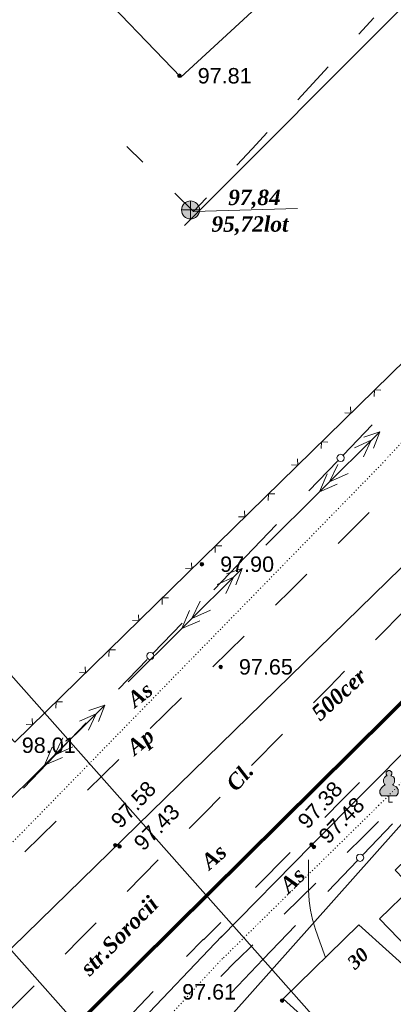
# Model space of a CAD drawing. Header units: millimetres. Extents: x 9396 to 25236, y 15106 to 31102.
# Tile 33 of 256: x 9874 to 9915, y 16205 to 16313. Entities that reach past the tile are written whole.
import ezdxf
from ezdxf.enums import TextEntityAlignment as Align

# ---------------------------------------------------------------- set-up
doc = ezdxf.new("R2010")
doc.units = ezdxf.units.MM
doc.linetypes.add('DOT', pattern=[0.25, 0, -0.25])
doc.linetypes.add('HIDDEN', pattern=[0.375, 0.25, -0.125])
for name, color, linetype, lineweight, true_color in [('1001010', 7, 'Continuous', 9, 0x000000), ('10010110', 7, 'Continuous', 20, 0xa25100), ('1060000', 7, 'Continuous', 9, 0x000000), ('1070000', 7, 'DOT', 9, 0x000000), ('21100200', 7, 'HIDDEN', 0, 0x800080), ('3000113', 7, 'Continuous', 9, 0x000000), ('3000260', 7, 'Continuous', 9, 0x000000), ('4000210', 7, 'Continuous', 9, 0x000000), ('5010210', 7, 'Continuous', 20, 0x008000), ('5010320', 7, 'Continuous', 20, 0x800000), ('5010430', 7, 'Continuous', 9, 0x000000), ('6011210', 1, 'Continuous', 9, 0xff0000), ('6011300', 1, 'Continuous', 20, 0xff0000), ('9010120', 7, 'Continuous', 20, 0x000000)]:
    doc.layers.add(name, color=color, linetype=linetype, lineweight=lineweight, true_color=true_color)
for name, color, linetype, lineweight in [('text', 7, 'Continuous', 15), ('Канализация', 1, 'Continuous', 70), ('Рамка', 7, 'Continuous', 35)]:
    doc.layers.add(name, color=color, linetype=linetype, lineweight=lineweight)
doc.styles.add('1', font='timesbi.ttf', dxfattribs={"height": 0.0012697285})
doc.styles.add('10', font='timesbi.ttf', dxfattribs={"height": 0.001481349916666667})
doc.styles.add('12', font='timesbi.ttf', dxfattribs={"height": 0.001692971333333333})
doc.styles.add('13', font='timesbi.ttf', dxfattribs={"height": 0.001692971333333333})
doc.styles.add('18', font='timesbi.ttf', dxfattribs={"height": 0.001692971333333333})
doc.styles.add('2', font='timesbi.ttf', dxfattribs={"height": 0.001692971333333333})
doc.styles.add('3', font='timesbi.ttf', dxfattribs={"height": 0.001692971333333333})
doc.styles.add('F2', font='arial.ttf', dxfattribs={"height": 0.001692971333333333})

# ---------------------------------------------------------------- blocks, each defined once
blk = doc.blocks.new('SYMBOL21100200')
at = {"true_color": 0x800080}
h = blk.add_hatch(color=216, dxfattribs=at)
edge = h.paths.add_edge_path()
edge.add_arc((0, 0), 0.1, 0, 360)
at = {"color": 216, "linetype": 'Continuous', "lineweight": 0, "true_color": 0x800080}
blk.add_circle((0, 0), 0.1, dxfattribs=at)
blk = doc.blocks.new('SYMBOL4000210')
at = {"true_color": 0xffffff}
blk.add_hatch(color=7, dxfattribs=at).paths.add_polyline_path([(0.05, 1.75), (-0.05, 1.75), (-0.15, 1.65), (-0.15, 1.55), (-0.1, 1.45), (-0.15, 1.45), (-0.25, 1.35), (-0.3, 1.25), (-0.3, 1.1), (-0.25, 1), (-0.2, 0.95), (-0.3, 0.9), (-0.35, 0.85), (-0.4, 0.8), (-0.5, 0.65), (-0.5, 0.5), (-0.4, 0.35), (-0.3, 0.35), (-0.1, 0.35), (0, 0.35), (0.15, 0.35), (0.4, 0.35), (0.45, 0.4), (0.5, 0.5), (0.5, 0.7), (0.4, 0.85), (0.2, 0.95), (0.25, 1), (0.3, 1.1), (0.3, 1.3), (0.25, 1.4), (0.1, 1.45), (0.15, 1.55), (0.15, 1.65)])
at = {"color": 18, "linetype": 'Continuous', "lineweight": 0, "true_color": 0x000000, "flags": 128}
blk.add_lwpolyline([(0.05, 1.75), (-0.05, 1.75), (-0.15, 1.65), (-0.15, 1.55), (-0.1, 1.45), (-0.15, 1.45), (-0.25, 1.35), (-0.3, 1.25), (-0.3, 1.1), (-0.25, 1), (-0.2, 0.95), (-0.3, 0.9), (-0.35, 0.85), (-0.4, 0.8), (-0.5, 0.65), (-0.5, 0.5), (-0.4, 0.35), (-0.3, 0.35), (-0.1, 0.35), (0, 0.35), (0.15, 0.35), (0.4, 0.35), (0.45, 0.4), (0.5, 0.5), (0.5, 0.7), (0.4, 0.85), (0.2, 0.95), (0.25, 1), (0.3, 1.1), (0.3, 1.3), (0.25, 1.4), (0.1, 1.45), (0.15, 1.55), (0.15, 1.65), (0.05, 1.75)], close=True, dxfattribs=at)
blk.add_lwpolyline([(0, 0.35), (0, 0), (0.2, 0)], dxfattribs=at)
blk = doc.blocks.new('SYMBOL5010430')
at = {"true_color": 0xffffff}
h = blk.add_hatch(color=7, dxfattribs=at)
edge = h.paths.add_edge_path()
edge.add_arc((0, 0), 0.495, 0, 360)
at = {"color": 18, "linetype": 'Continuous', "lineweight": 0, "true_color": 0x000000, "flags": 128}
for points in [[(-0.495, 0), (0.495, 0)], [(0, -0.495), (0, 0.495)]]:
    blk.add_lwpolyline(points, dxfattribs=at)
at = {"color": 18, "linetype": 'Continuous', "lineweight": 0, "true_color": 0x000000}
blk.add_circle((0, 0), 0.495, dxfattribs=at)

msp = doc.modelspace()

# ---------------------------------------------------------------- linework, layer by layer
at = {"layer": '1001010', "color": 253}
for points in [[(9871.192869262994, 16328.59788367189, 92.0701187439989), (9891.964132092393, 16307.0334473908, 92.0701187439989), (9906.134089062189, 16320.13659128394, 92.0701187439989), (9905.027074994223, 16321.4945588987, 92.0701187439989), (9967.978700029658, 16383.97662195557, 92.0701187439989), (9968.73904301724, 16383.2074561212, 92.0701187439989), (9982.03459583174, 16396.35050004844, 92.0701187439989), (9970.400951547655, 16408.11913849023, 92.0701187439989)], [(9931.37538586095, 16216.96973623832, 60.27532440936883), (9922.181608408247, 16226.47853696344, 60.27532440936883), (9915.459570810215, 16219.97919814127, 60.27532440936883), (9917.31630894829, 16218.05883917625, 60.27532440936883), (9913.753347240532, 16214.61391715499, 60.27532440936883), (9921.09038655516, 16207.0254753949, 60.27532440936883)], [(9925.138470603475, 16185.97236286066, 25.43894659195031), (9903.180296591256, 16205.84472665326, 47.43911269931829), (9911.49488865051, 16213.96118962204, 47.43911269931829), (9934.798107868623, 16192.9548206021, 25.43894659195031)]]:
    msp.add_polyline3d(points, dxfattribs=at)
at = {"layer": '10010110'}
msp.add_polyline3d([(9905.94452896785, 16221.11553750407, 153.3074898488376), (9905.948222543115, 16219.25489999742, 143.8679240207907), (9905.974077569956, 16217.79418748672, 136.0103312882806), (9906.044255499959, 16216.60769996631, 128.6703498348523), (9906.180917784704, 16215.5697374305, 120.7836178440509), (9906.406225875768, 16214.55459987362, 111.2857734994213), (9906.742341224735, 16213.43658728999, 99.11245498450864), (9907.21142528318, 16212.08999967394, 83.19930048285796), (9907.835639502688, 16210.3891370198, 62.48194817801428)], dxfattribs=at)
at = {"layer": '1060000', "color": 253}
for p, q in [((9942.895183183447, 16341.49573666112, 107.6246386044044), (9892.33117123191, 16290.76490472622, 107.6246386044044)), ((9893.348402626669, 16292.28787681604, 115.7073942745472), (9904.735307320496, 16292.60292674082, 115.7073942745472)), ((9964.49539096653, 16281.46305715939, 189.5911639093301), (9906.2964946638, 16222.69906586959, 119.9650211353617)), ((9919.082865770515, 16256.05712833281, 19.63728682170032), (9856.883240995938, 16195.35074686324, 129.9629455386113)), ((9906.2964946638, 16222.69906586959, 91.83099587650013), (9896.28988816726, 16212.54865413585, 154.7780925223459)), ((9853.145365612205, 16167.40394410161, 30.96946963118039), (9896.455349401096, 16212.72178618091, 2.320630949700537))]:
    msp.add_line(p, q, dxfattribs=at)
at = {"layer": '1070000', "color": 253}
for p, q in [((9860.324653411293, 16209.55080568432, 7.950374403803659), (9914.553891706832, 16265.13048344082, 173.3458381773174)), ((9876.756085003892, 16188.83475385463, 112.0728893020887), (9896.573665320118, 16210.33245075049, 80.67356563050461))]:
    msp.add_line(p, q, dxfattribs=at)
for points in [[(9914.638590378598, 16265.29976192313, 108.7344081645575), (9937.289288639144, 16288.80667625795, 100.8473267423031), (9967.410134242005, 16317.21215964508, 90.64810629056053)], [(9967.474249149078, 16278.74551917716, 160.219562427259), (9966.45292230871, 16279.67966729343, 160.219562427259), (9935.910136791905, 16249.49578038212, 160.219562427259), (9913.6825082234, 16227.08944330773, 160.219562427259), (9896.544425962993, 16210.26448789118, 160.219562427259)]]:
    msp.add_polyline3d(points, dxfattribs=at)
at = {"layer": '3000113', "color": 253}
msp.add_line((9924.208445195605, 16234.09980842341, 29.81286535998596), (9897.438481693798, 16203.9665032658, 126.8508344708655), dxfattribs=at)
at = {"layer": '3000260', "color": 253}
for points in [[(9866.919310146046, 16241.33701256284, 93.6315703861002), (9873.729944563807, 16234.0361335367, 93.6315703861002), (9962.984055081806, 16321.45783414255, 93.6315703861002)], [(9913.170889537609, 16271.96672905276, 93.6315703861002), (9913.200889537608, 16272.69672905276, 93.6315703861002), (9913.900889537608, 16272.68672905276, 93.6315703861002)], [(9909.930889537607, 16270.18672905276, 93.6315703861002), (9910.610889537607, 16270.15672905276, 93.6315703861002), (9910.580889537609, 16270.83672905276, 93.6315703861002)], [(9907.350889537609, 16266.26672905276, 93.6315703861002), (9907.370889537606, 16266.98672905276, 93.6315703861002), (9908.080889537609, 16266.97672905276, 93.6315703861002)], [(9904.100889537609, 16264.48672905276, 93.6315703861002), (9904.790889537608, 16264.45672905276, 93.6315703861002), (9904.760889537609, 16265.12672905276, 93.6315703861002)], [(9901.530889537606, 16260.56672905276, 93.6315703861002), (9901.550889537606, 16261.28672905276, 93.6315703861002), (9902.250889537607, 16261.27672905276, 93.6315703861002)], [(9898.280889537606, 16258.77672905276, 93.6315703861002), (9898.960889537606, 16258.75672905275, 93.6315703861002), (9898.930889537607, 16259.42672905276, 93.6315703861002)], [(9895.700889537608, 16254.85672905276, 93.6315703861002), (9895.720889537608, 16255.57672905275, 93.6315703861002), (9896.430889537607, 16255.56672905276, 93.6315703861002)], [(9892.450889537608, 16253.07672905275, 93.6315703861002), (9893.140889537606, 16253.04672905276, 93.6315703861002), (9893.110889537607, 16253.71672905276, 93.6315703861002)], [(9889.880889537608, 16249.15672905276, 93.6315703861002), (9889.900889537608, 16249.87672905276, 93.6315703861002), (9890.610889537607, 16249.86672905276, 93.6315703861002)], [(9886.630889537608, 16247.37672905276, 93.6315703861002), (9887.320889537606, 16247.34672905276, 93.6315703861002), (9887.290889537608, 16248.01672905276, 93.6315703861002)], [(9884.050889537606, 16243.44672905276, 93.6315703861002), (9884.080889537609, 16244.16672905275, 93.6315703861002), (9884.780889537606, 16244.16672905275, 93.6315703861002)], [(9880.810889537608, 16241.66672905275, 93.6315703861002), (9881.490889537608, 16241.63672905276, 93.6315703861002), (9881.460889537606, 16242.30672905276, 93.6315703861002)], [(9878.230889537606, 16237.74672905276, 93.6315703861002), (9878.250889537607, 16238.46672905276, 93.6315703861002), (9878.960889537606, 16238.45672905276, 93.6315703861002)], [(9874.980889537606, 16235.96672905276, 93.6315703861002), (9875.670889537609, 16235.93672905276, 93.6315703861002), (9875.640889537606, 16236.60672905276, 93.6315703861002)]]:
    msp.add_polyline3d(points, dxfattribs=at)
at = {"layer": '5010210'}
for p, q in [((9909.200889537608, 16255.84672905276, 129.9629455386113), (9912.630889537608, 16259.22672905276, 129.9629455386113)), ((9905.760889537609, 16252.45672905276, 129.9629455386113), (9904.040889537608, 16250.75672905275, 129.9629455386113)), ((9904.040889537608, 16250.75672905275, 129.9629455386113), (9902.320889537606, 16249.06672905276, 129.9629455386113)), ((9895.450889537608, 16242.28672905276, 129.9629455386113), (9898.890889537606, 16245.67672905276, 129.9629455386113)), ((9892.010889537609, 16238.90672905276, 129.9629455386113), (9890.300889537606, 16237.20672905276, 129.9629455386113)), ((9890.300889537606, 16237.20672905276, 129.9629455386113), (9888.580889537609, 16235.51672905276, 129.9629455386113)), ((9881.710889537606, 16228.73672905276, 129.9629455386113), (9885.140889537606, 16232.12672905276, 129.9629455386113)), ((9911.560889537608, 16229.59672905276, 51.92177896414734), (9909.650889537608, 16227.67672905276, 51.92177896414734)), ((9909.650889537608, 16227.67672905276, 51.92177896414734), (9907.750889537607, 16225.75672905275, 51.92177896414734)), ((9878.270889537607, 16225.34672905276, 129.9629455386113), (9876.550889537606, 16223.65672905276, 129.9629455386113)), ((9876.550889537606, 16223.65672905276, 129.9629455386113), (9874.830889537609, 16221.96672905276, 129.9629455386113)), ((9900.130889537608, 16218.06672905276, 51.92177896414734), (9903.94088953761, 16221.90672905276, 51.92177896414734)), ((9896.320889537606, 16214.22672905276, 51.92177896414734), (9894.420889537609, 16212.30672905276, 51.92177896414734)), ((9894.420889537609, 16212.38672905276, 49.88016188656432), (9892.580889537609, 16210.47672905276, 49.88016188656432)), ((9885.250889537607, 16202.82672905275, 49.88016188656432), (9888.910889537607, 16206.65672905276, 49.88016188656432))]:
    msp.add_line(p, q, dxfattribs=at)
at = {"layer": '5010320', "lineweight": 30}
for p, q in [((9913.140889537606, 16313.55672905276, 107.6246386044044), (9911.470889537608, 16311.75672905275, 107.6246386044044)), ((9904.780889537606, 16304.56672905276, 107.6246386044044), (9908.120889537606, 16308.16672905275, 107.6246386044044)), ((9901.430889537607, 16300.97672905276, 107.6246386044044), (9899.760889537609, 16299.17672905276, 107.6246386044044)), ((9887.790889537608, 16297.70672905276, 107.6246386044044), (9886.030889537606, 16299.41672905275, 107.6246386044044)), ((9899.760889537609, 16299.17672905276, 107.6246386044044), (9898.090889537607, 16297.38672905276, 107.6246386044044)), ((9916.730889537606, 16248.70672905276, 96.37322746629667), (9913.320889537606, 16245.25672905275, 96.37322746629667)), ((9908.210889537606, 16240.07672905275, 96.37322746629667), (9909.910889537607, 16241.80672905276, 96.37322746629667)), ((9906.500889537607, 16238.34672905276, 96.37322746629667), (9908.210889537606, 16240.07672905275, 96.37322746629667)), ((9903.100889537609, 16234.89672905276, 96.37322746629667), (9899.69088953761, 16231.44672905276, 96.37322746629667)), ((9894.570889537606, 16226.26672905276, 96.37322746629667), (9896.280889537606, 16227.99672905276, 96.37322746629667)), ((9892.870889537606, 16224.54672905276, 96.37322746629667), (9894.570889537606, 16226.26672905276, 96.37322746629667)), ((9911.930889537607, 16223.60672905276, 196.3078903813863), (9913.650889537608, 16225.29672905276, 196.3078903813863)), ((9910.200889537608, 16221.91672905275, 196.3078903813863), (9911.930889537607, 16223.60672905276, 196.3078903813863)), ((9889.460889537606, 16221.09672905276, 96.37322746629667), (9886.050889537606, 16217.63672905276, 96.37322746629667)), ((9906.750889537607, 16218.52672905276, 196.3078903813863), (9903.300889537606, 16215.14672905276, 196.3078903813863)), ((9880.94088953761, 16212.46672905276, 96.37322746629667), (9882.640889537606, 16214.18672905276, 96.37322746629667)), ((9879.240889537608, 16210.73672905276, 96.37322746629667), (9880.94088953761, 16212.46672905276, 96.37322746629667)), ((9898.130889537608, 16210.07672905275, 196.3078903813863), (9899.850889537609, 16211.76672905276, 196.3078903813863)), ((9898.090889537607, 16210.08672905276, 35.83920980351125), (9896.320889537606, 16208.28672905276, 35.83920980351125)), ((9875.830889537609, 16207.28672905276, 96.37322746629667), (9872.420889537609, 16203.83672905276, 96.37322746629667))]:
    msp.add_line(p, q, dxfattribs=at)
at = {"layer": '5010320'}
msp.add_polyline3d([(9891.300889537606, 16294.28672905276, 107.6246386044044), (9893.350889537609, 16292.28672905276, 107.6246386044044), (9894.750889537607, 16293.78672905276, 107.6246386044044)], dxfattribs=at)
at = {"layer": '6011300'}
for p, q in [((9907.160889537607, 16261.52672905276, 39.01573682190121), (9913.780889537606, 16268.11672905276, 39.01573682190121)), ((9907.160889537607, 16261.52672905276, 39.01573682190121), (9907.990889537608, 16263.48672905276, 39.01573682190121)), ((9907.160889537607, 16261.52672905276, 39.01573682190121), (9909.120889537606, 16262.34672905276, 39.01573682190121)), ((9901.270889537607, 16255.66672905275, 39.01573682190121), (9907.160889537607, 16261.52672905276, 39.01573682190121)), ((9892.070889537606, 16246.51672905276, 39.01573682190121), (9898.69088953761, 16253.10672905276, 39.01573682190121)), ((9892.070889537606, 16246.51672905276, 39.01573682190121), (9892.900889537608, 16248.47672905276, 39.01573682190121)), ((9892.070889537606, 16246.51672905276, 39.01573682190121), (9894.030889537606, 16247.34672905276, 39.01573682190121)), ((9886.180889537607, 16240.66672905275, 39.01573682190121), (9892.070889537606, 16246.51672905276, 39.01573682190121)), ((9876.970889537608, 16231.50672905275, 39.01573682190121), (9883.600889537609, 16238.09672905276, 39.01573682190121)), ((9876.970889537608, 16231.50672905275, 39.01573682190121), (9877.810889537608, 16233.46672905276, 39.01573682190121)), ((9876.970889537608, 16231.50672905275, 39.01573682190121), (9878.94088953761, 16232.33672905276, 39.01573682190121)), ((9871.080889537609, 16225.65672905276, 39.01573682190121), (9876.970889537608, 16231.50672905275, 39.01573682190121))]:
    msp.add_line(p, q, dxfattribs=at)
for points in [[(9912.040889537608, 16267.51672905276, 39.01573682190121), (9913.780889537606, 16268.11672905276, 39.01573682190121), (9913.100889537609, 16266.30672905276, 39.01573682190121)], [(9911.010889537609, 16266.34672905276, 39.01573682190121), (9912.830889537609, 16267.16672905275, 39.01573682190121), (9911.990889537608, 16265.34672905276, 39.01573682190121)], [(9908.260889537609, 16262.62672905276, 39.01573682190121), (9909.170889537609, 16264.51672905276, 39.01573682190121), (9908.260889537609, 16262.62672905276, 39.01573682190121), (9910.300889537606, 16263.52672905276, 39.01573682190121)], [(9896.950889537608, 16252.50672905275, 39.01573682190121), (9898.69088953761, 16253.10672905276, 39.01573682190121), (9898.000889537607, 16251.29672905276, 39.01573682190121)], [(9895.920889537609, 16251.33672905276, 39.01573682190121), (9897.730889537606, 16252.15672905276, 39.01573682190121), (9896.900889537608, 16250.34672905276, 39.01573682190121)], [(9893.170889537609, 16247.61672905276, 39.01573682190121), (9894.070889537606, 16249.50672905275, 39.01573682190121), (9893.170889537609, 16247.61672905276, 39.01573682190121), (9895.210889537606, 16248.51672905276, 39.01573682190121)], [(9881.860889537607, 16237.49672905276, 39.01573682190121), (9883.600889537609, 16238.09672905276, 39.01573682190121), (9882.910889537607, 16236.28672905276, 39.01573682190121)], [(9880.820889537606, 16236.32672905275, 39.01573682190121), (9882.640889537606, 16237.14672905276, 39.01573682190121), (9881.810889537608, 16235.33672905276, 39.01573682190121)], [(9878.080889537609, 16232.60672905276, 39.01573682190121), (9878.980889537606, 16234.49672905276, 39.01573682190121), (9878.080889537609, 16232.60672905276, 39.01573682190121), (9880.110889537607, 16233.50672905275, 39.01573682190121)]]:
    msp.add_polyline3d(points, dxfattribs=at)
at = {"layer": '9010120', "color": 253}
for p, q in [((9912.960889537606, 16268.85672905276, 196.8160957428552), (9909.760889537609, 16265.52672905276, 196.8160957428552)), ((9909.130889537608, 16264.87672905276, 196.8160957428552), (9906.000889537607, 16261.60672905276, 196.8160957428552)), ((9899.040889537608, 16254.35672905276, 196.8160957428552), (9902.450889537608, 16257.90672905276, 196.8160957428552)), ((9895.560889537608, 16250.73672905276, 196.8160957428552), (9899.040889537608, 16254.35672905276, 196.8160957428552)), ((9892.080889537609, 16247.10672905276, 196.8160957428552), (9888.880889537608, 16243.77672905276, 196.8160957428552)), ((9888.250889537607, 16243.11672905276, 196.8160957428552), (9885.120889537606, 16239.85672905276, 196.8160957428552)), ((9878.160889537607, 16232.60672905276, 196.8160957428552), (9881.570889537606, 16236.15672905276, 196.8160957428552)), ((9874.680889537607, 16228.97672905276, 196.8160957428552), (9878.160889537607, 16232.60672905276, 196.8160957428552)), ((9911.970889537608, 16221.70672905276), (9915.160889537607, 16225.04672905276)), ((9908.070889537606, 16217.61672905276), (9911.330889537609, 16221.03672905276)), ((9904.520889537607, 16213.90672905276), (9900.980889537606, 16210.18672905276)), ((9900.980889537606, 16210.18672905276), (9897.500889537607, 16206.54672905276))]:
    msp.add_line(p, q, dxfattribs=at)
for points in [[(9909.480889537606, 16264.83672905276, 196.8160957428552), (9909.680889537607, 16264.88672905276, 196.8160957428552), (9909.830889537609, 16265.03672905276, 196.8160957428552), (9909.880889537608, 16265.23672905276, 196.8160957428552), (9909.830889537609, 16265.43672905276, 196.8160957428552), (9909.680889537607, 16265.58672905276, 196.8160957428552), (9909.480889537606, 16265.63672905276, 196.8160957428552), (9909.280889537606, 16265.58672905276, 196.8160957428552), (9909.130889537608, 16265.43672905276, 196.8160957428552), (9909.080889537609, 16265.23672905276, 196.8160957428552), (9909.130889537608, 16265.03672905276, 196.8160957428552), (9909.280889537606, 16264.88672905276, 196.8160957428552), (9909.480889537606, 16264.83672905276, 196.8160957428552)], [(9888.600889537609, 16243.08672905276, 196.8160957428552), (9888.800889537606, 16243.13672905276, 196.8160957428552), (9888.950889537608, 16243.28672905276, 196.8160957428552), (9889.000889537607, 16243.48672905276, 196.8160957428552), (9888.950889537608, 16243.68672905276, 196.8160957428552), (9888.800889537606, 16243.82672905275, 196.8160957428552), (9888.600889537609, 16243.88672905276, 196.8160957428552), (9888.400889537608, 16243.82672905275, 196.8160957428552), (9888.250889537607, 16243.68672905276, 196.8160957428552), (9888.200889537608, 16243.48672905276, 196.8160957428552), (9888.250889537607, 16243.28672905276, 196.8160957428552), (9888.400889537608, 16243.13672905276, 196.8160957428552), (9888.600889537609, 16243.08672905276, 196.8160957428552)], [(9911.620889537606, 16220.92672905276, 0), (9911.820889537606, 16220.97672905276, 0), (9911.970889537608, 16221.12672905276, 0), (9912.020889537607, 16221.32672905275, 0), (9911.970889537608, 16221.53672905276, 0), (9911.820889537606, 16221.68672905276, 0), (9911.620889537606, 16221.73672905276, 0), (9911.410889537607, 16221.68672905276, 0), (9911.270889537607, 16221.53672905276, 0), (9911.210889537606, 16221.32672905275, 0), (9911.270889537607, 16221.12672905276, 0), (9911.410889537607, 16220.97672905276, 0), (9911.620889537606, 16220.92672905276, 0)]]:
    msp.add_polyline3d(points, close=True, dxfattribs=at)
at = {"layer": 'text'}
msp.add_lwpolyline([(9728.500956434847, 16374.69993010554), (10063.4509269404, 16671.38936505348), (10260.38134531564, 16449.06315435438), (9925.431374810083, 16152.37371940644)], close=True, dxfattribs=at)
at = {"layer": 'Канализация', "elevation": 52.99886894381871}
for points in [[(10007.54635409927, 16330.70119570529), (9914.693425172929, 16236.90000962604)], [(9914.693425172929, 16236.90000962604), (9847.904417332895, 16170.75921532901), (9810.8223797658, 16135.98593545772), (9742.860984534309, 16069.19029505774), (9687.396147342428, 16015.32296780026), (9643.01811770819, 15971.8275735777), (9587.246708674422, 15916.92055650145), (9623.262589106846, 15879.34711409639), (9650.115269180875, 15847.95792939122), (9712.442951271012, 15775.70783256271), (9736.353154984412, 15743.37128902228), (9741.61060874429, 15737.93163418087), (9782.57883773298, 15743.83380283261)]]:
    msp.add_lwpolyline(points, dxfattribs=at)
at = {"layer": 'Рамка'}
msp.add_lwpolyline([(9746.787641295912, 16384.21818397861), (10063.02349018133, 16664.33116674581), (10253.32321673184, 16449.49072995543), (9937.08736784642, 16169.37774718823)], close=True, dxfattribs=at)

# ---------------------------------------------------------------- block references
at = {"layer": '21100200', "xscale": 2, "yscale": 2, "zscale": 2}
for p in [(9891.79798098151, 16307.19745991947, 195.62), (9894.262752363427, 16253.56527066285, 195.8), (9896.321081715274, 16242.29213502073, 195.3), (9884.754188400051, 16222.70058449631, 195.16), (9885.22146026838, 16222.57377404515, 194.86), (9906.296353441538, 16222.78379415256, 194.76), (9906.551720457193, 16222.52907505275, 194.96), (9903.056246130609, 16205.65472937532, 195.22)]:
    msp.add_blockref('SYMBOL21100200', p, dxfattribs=at)
at = {"layer": '4000210', "color": 253, "xscale": 2, "yscale": 2, "zscale": 2}
msp.add_blockref('SYMBOL4000210', (9914.786697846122, 16227.42604135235, 134.1130455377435), dxfattribs=at)
at = {"layer": '5010430', "color": 253, "xscale": 2, "yscale": 2, "zscale": 2}
msp.add_blockref('SYMBOL5010430', (9893.008195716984, 16292.45804571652, 107.6246386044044), dxfattribs=at)

# ---------------------------------------------------------------- texts
at = {"layer": '1001010', "color": 1, "true_color": 0xff0000, "style": '10'}
msp.add_text('30', height=1.481349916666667, rotation=44.00000000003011, dxfattribs=at).set_placement((9910.569202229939, 16209.50677624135, -0.0009703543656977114), align=Align.MIDDLE_LEFT)
at = {"layer": '1060000', "color": 253}
for s, height, rotation, style, p in [('As', 1.692971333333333, 41.10000000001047, '2', (9894.543053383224, 16220.56393759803, 74.8001161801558)), ('str.Sorocii', 1.7077848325, 45.60000000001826, '1', (9881.343053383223, 16208.84393759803, 74.8001161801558))]:
    msp.add_text(s, height=height, rotation=rotation, dxfattribs=dict(at, style=style)).set_placement(p, align=Align.MIDDLE_LEFT)
at = {"layer": '1070000', "color": 253, "style": '2'}
msp.add_text('As', height=1.692971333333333, rotation=38.39999999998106, dxfattribs=at).set_placement((9886.399272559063, 16238.42064456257, 12.10810629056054), align=Align.MIDDLE_LEFT)
at = {"layer": '21100200', "color": 253, "style": 'F2'}
for s, p in [('97.81', (9893.79798098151, 16307.19745991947, 195.62)), ('97.90', (9896.262752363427, 16253.56527066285, 195.8)), ('97.65', (9898.321081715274, 16242.29213502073, 195.3)), ('98.01', (9874.490227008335, 16233.68667697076, 196.02)), ('97.61', (9892.09624613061, 16206.61472937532, 83.68))]:
    msp.add_text(s, height=1.692971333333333, dxfattribs=at).set_placement(p, align=Align.MIDDLE_LEFT)
for s, rotation, p in [('97.58', 46.99999999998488, (9884.714188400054, 16225.02058449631, 195.16)), ('97.38', 47.90000000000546, (9905.236353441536, 16224.94379415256, 194.76)), ('97.48', 45.69999999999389, (9907.511720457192, 16223.32907505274, 194.96)), ('97.43', 45.60000000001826, (9887.22146026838, 16222.57377404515, 194.86))]:
    msp.add_text(s, height=1.692971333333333, rotation=rotation, dxfattribs=at).set_placement(p, align=Align.MIDDLE_LEFT)
at = {"layer": '5010210', "color": 253, "style": '3'}
msp.add_text('Ap', height=1.692971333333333, rotation=39.30000000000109, dxfattribs=at).set_placement((9886.355889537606, 16233.15172905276, 12.10294553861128), align=Align.MIDDLE_LEFT)
at = {"layer": '5010320', "color": 253}
for s, rotation, style, p in [('500cer', 42.1999999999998, '18', (9906.670889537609, 16236.89172905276, 12.11322746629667)), ('Cl.', 47.90000000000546, '3', (9897.390889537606, 16229.07172905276, 12.11322746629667))]:
    msp.add_text(s, height=1.692971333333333, rotation=rotation, dxfattribs=dict(at, style=style)).set_placement(p, align=Align.MIDDLE_LEFT)
at = {"layer": '5010430', "color": 253}
for s, style, p in [('97,84', '12', (9897.148195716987, 16293.83804571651, 107.6246386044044)), ('95,72lot', '13', (9895.308195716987, 16290.91804571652, 107.6246386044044))]:
    msp.add_text(s, height=1.692971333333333, dxfattribs=dict(at, style=style)).set_placement(p, align=Align.MIDDLE_LEFT)
at = {"layer": '6011210', "color": 253, "style": '3'}
msp.add_text('As', height=1.692971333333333, rotation=43.39999999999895, dxfattribs=at).set_placement((9903.212531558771, 16217.97399351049, 42.8781743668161), align=Align.MIDDLE_LEFT)

doc.saveas('drawing.dxf')
